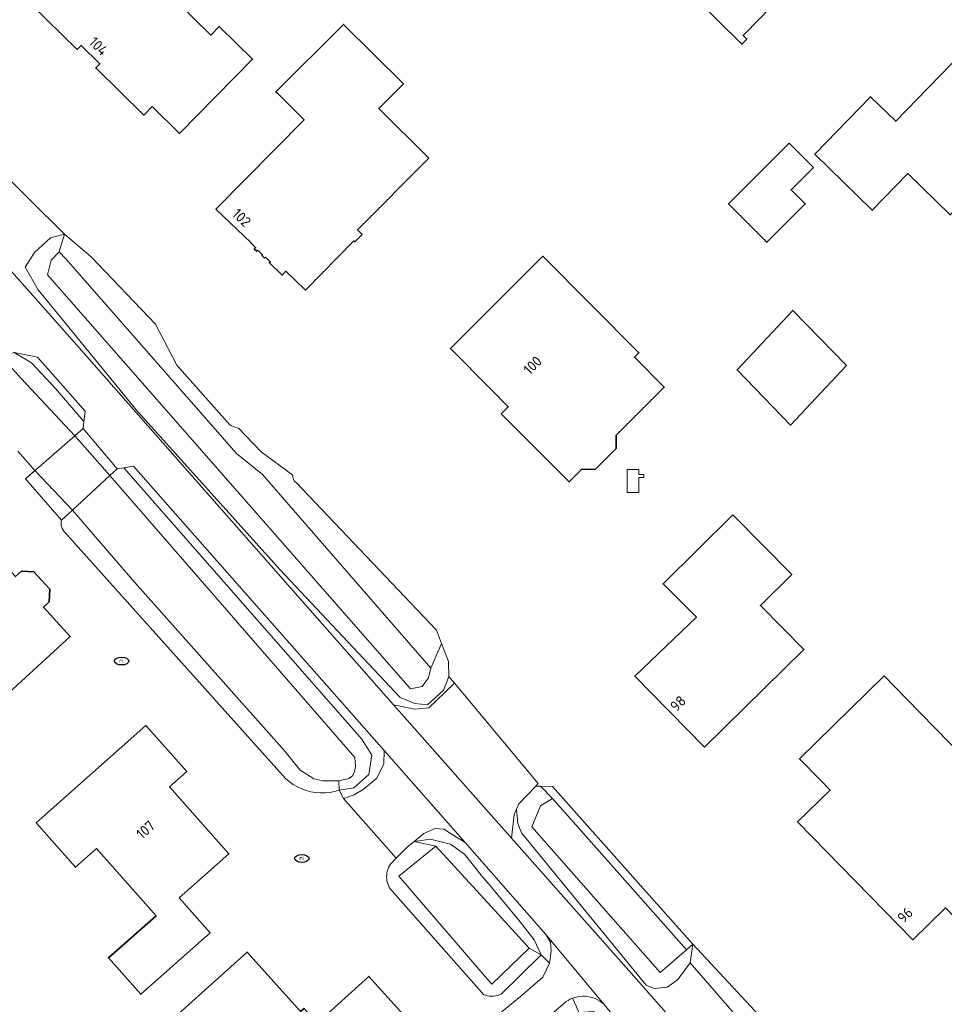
# Model space of a CAD drawing. Header units: metres. Extents: x 103671 to 105190, y 427150 to 429171.
# Tile 183 of 256: x 103959 to 104039, y 428050 to 428135. Entities that reach past the tile are written whole.
import ezdxf
from ezdxf.enums import TextEntityAlignment as Align

# ---------------------------------------------------------------- set-up
doc = ezdxf.new("R2010")
doc.units = ezdxf.units.M
for name, color, linetype, lineweight in [('B-WE-IE-MEUBILAIR-S', 253, 'Continuous', 25), ('B-WE-KL-WATER-S', 253, 'Continuous', 25), ('B-WE-KW-KUNSTWERK_DEK-GV', 253, 'Continuous', 18), ('B-WE-KW-KUNSTWERK_LANDHOOFD-GV', 253, 'Continuous', 18), ('B-WE-OG-BEBOUWING-GV', 253, 'Continuous', 35), ('B-WE-OG-BEBOUWING-T18', 7, 'Continuous', 18), ('B-WE-OG-TERREIN_BEGROEID-GV', 253, 'Continuous', 18), ('B-WE-OG-TERREIN_ERF-GV', 253, 'Continuous', 18), ('B-WE-OG-TERREIN_OEVER-GV', 253, 'Continuous', 18), ('B-WE-OG-WATER_SLOOT-GV', 253, 'Continuous', 18), ('B-WE-OG-WEG-GV', 253, 'Continuous', 18), ('B-WE-VH-GESLOTENVERHARDING_ASFALT-GV', 253, 'Continuous', 18), ('B-WE-VH-GESLOTENVERHARDING_BETON-GV', 253, 'Continuous', 18)]:
    doc.layers.add(name, color=color, linetype=linetype, lineweight=lineweight)
doc.styles.add('NLCS-ISO', font='NLCS-ISO.ttf')
doc.styles.add('NLCS-ISO-M500-T18', font='NLCS-ISO.ttf', dxfattribs={"height": 0.9})

# ---------------------------------------------------------------- blocks, each defined once
blk = doc.blocks.new('SKL-WATER_POMP-SO')
at = {"color": 0, "linetype": 'ByBlock', "lineweight": 18}
blk.add_lwpolyline([(1, 1.09), (1, 2), (-1, 2), (-1, -2), (1, -2), (1, 0.57), (1.85, 0.57), (1.85, 1.09)], close=True, dxfattribs=at)
blk = doc.blocks.new('SIE-MEUBILAIR_PUT_RIOOLPUT-SO')
blk.add_ellipse((0, 0), major_axis=(1.25, 0), ratio=0.54)
at = {"style": 'NLCS-ISO'}
blk.add_text('ri', height=0.75, dxfattribs=at).set_placement((-0.04, 0.07), align=Align.MIDDLE_CENTER)

msp = doc.modelspace()

# ---------------------------------------------------------------- linework, layer by layer
at = {"layer": 'B-WE-KW-KUNSTWERK_DEK-GV', "flags": 128}
msp.add_lwpolyline([(103967.784, 428096.557), (103964.857, 428100.039), (103964.14, 428099.411), (103959.892, 428095.696), (103962.987, 428092.139), (103963.932, 428093.01), (103967.165, 428095.986)], close=True, dxfattribs=at)
at = {"layer": 'B-WE-KW-KUNSTWERK_LANDHOOFD-GV', "flags": 128}
for points in [[(103964.857, 428100.039), (103964.14, 428099.411), (103967.165, 428095.986), (103967.784, 428096.557)], [(103960.706, 428096.408), (103959.892, 428095.696), (103962.987, 428092.139), (103963.932, 428093.01)]]:
    msp.add_lwpolyline(points, close=True, dxfattribs=at)
at = {"layer": 'B-WE-OG-BEBOUWING-GV', "flags": 128}
for points in [[(104029.454, 428141.828), (104029.762, 428141.528), (104029.974, 428141.75), (104023.826, 428147.735), (104023.62, 428147.521), (104023.928, 428147.224), (104023.105, 428146.369), (104019.693, 428142.9), (104016.996, 428145.527), (104011.949, 428140.345), (104014.766, 428137.556), (104015.936, 428138.738), (104021.484, 428133.25), (104021.597, 428133.138), (104022.016, 428133.561), (104021.703, 428133.866), (104021.833, 428134), (104028.926, 428141.286)], [(103972.756, 428136.975), (103974.575, 428138.827), (103971.864, 428141.49), (103970.045, 428139.638), (103966.698, 428142.925), (103960.411, 428136.523), (103964.33, 428132.674), (103964.68, 428133.03), (103966.291, 428131.448), (103965.941, 428131.092), (103970.086, 428127.02), (103970.81, 428127.757), (103973.163, 428125.447), (103979.444, 428131.842), (103976.582, 428134.653), (103975.864, 428133.922)], [(103980.488, 428114.713), (103980.55, 428114.777), (103980.969, 428114.374), (103980.907, 428114.309), (103982.011, 428113.248), (103982.322, 428113.572), (103984.012, 428111.948), (103988.176, 428116.192), (103988.255, 428116.113), (103988.888, 428116.752), (103988.497, 428117.14), (103994.627, 428123.32), (103990.322, 428127.59), (103992.441, 428129.726), (103987.289, 428134.836), (103981.463, 428129.015), (103981.584, 428128.899), (103983.884, 428126.63), (103976.298, 428118.924), (103979.329, 428116.011), (103979.323, 428116.005), (103979.716, 428115.627), (103979.602, 428115.508), (103979.826, 428115.293), (103979.908, 428115.378), (103980.315, 428114.987), (103980.261, 428114.931)], [(104047.914, 428127.006), (104041.47, 428133.313), (104034.842, 428126.494), (104032.686, 428128.599), (104027.882, 428123.649), (104032.823, 428118.833), (104035.901, 428121.984), (104039.549, 428118.432)], [(104027.759, 428122.514), (104025.673, 428124.599), (104020.446, 428119.371), (104023.747, 428116.071), (104027.047, 428119.372), (104025.832, 428120.586)], [(104001.896, 428112.306), (104000, 428110.419), (103996.485, 428106.922), (104000, 428103.39), (104001.477, 428101.906), (104000.872, 428101.304), (104006.716, 428095.432), (104007.807, 428096.518), (104008.946, 428096.494), (104010.775, 428098.314), (104010.756, 428099.453), (104014.91, 428103.586), (104012.342, 428106.166), (104012.732, 428106.554), (104004.464, 428114.862)], [(104030.601, 428105.461), (104025.982, 428110.208), (104021.186, 428105.079), (104025.789, 428100.327)], [(104020.806, 428092.591), (104014.814, 428086.641), (104017.68, 428083.783), (104012.388, 428078.707), (104018.381, 428072.59), (104026.944, 428080.995), (104023.19, 428084.775), (104025.898, 428087.463)], [(103951.695, 428085.965), (103947.125, 428081.781), (103951.303, 428077.219), (103953.133, 428078.895), (103956.368, 428075.362), (103963.749, 428082.12), (103961.432, 428084.652), (103961.941, 428085.117), (103961.988, 428086.191), (103960.616, 428087.69), (103959.542, 428087.737), (103959.034, 428087.271), (103958.367, 428087.999), (103953.724, 428083.749)], [(104040.99, 428056.837), (104048.274, 428063.968), (104035.733, 428076.779), (104033.838, 428078.716), (104026.554, 428071.586), (104028.388, 428069.711), (104029.199, 428068.884), (104026.4, 428066.144), (104036.333, 428055.997), (104039.131, 428058.737)], [(103973.14, 428059.601), (103977.419, 428063.397), (103972.297, 428069.172), (103973.781, 428070.488), (103970.255, 428074.44), (103960.812, 428066.065), (103964.199, 428062.246), (103966.011, 428063.853), (103971.137, 428058.073), (103967.036, 428054.437), (103969.814, 428051.305), (103975.794, 428056.609)], [(103984.575, 428040.531), (103993.283, 428048.616), (103989.475, 428052.848), (103985.007, 428048.828), (103983.882, 428050.078), (103983.587, 428049.812), (103978.98, 428054.932), (103972.019, 428048.669), (103977.444, 428042.633), (103980.342, 428045.24)]]:
    msp.add_lwpolyline(points, close=True, dxfattribs=at)
at = {"layer": 'B-WE-OG-TERREIN_BEGROEID-GV', "flags": 128}
msp.add_lwpolyline([(104017.374, 428055.631), (104017.13, 428054.021), (104028.105, 428041.386), (104029.278, 428041.517), (104029.584, 428041.456), (104030.776, 428041.219)], close=True, dxfattribs=at)
at = {"layer": 'B-WE-OG-TERREIN_ERF-GV', "flags": 128}
for points in [[(104029.762, 428141.528), (104029.454, 428141.828), (104028.926, 428141.286), (104021.833, 428134), (104021.703, 428133.866), (104022.016, 428133.561), (104021.597, 428133.138), (104021.484, 428133.25), (104015.936, 428138.738), (104014.766, 428137.556), (104011.949, 428140.345), (104016.996, 428145.527), (104019.693, 428142.9), (104023.105, 428146.369), (104023.928, 428147.224), (104023.62, 428147.521), (104023.826, 428147.735), (104029.974, 428141.75)], [(103974.575, 428138.827), (103972.756, 428136.975), (103975.864, 428133.922), (103976.582, 428134.653), (103979.444, 428131.842), (103973.163, 428125.447), (103970.81, 428127.757), (103970.086, 428127.02), (103965.941, 428131.092), (103966.291, 428131.448), (103964.68, 428133.03), (103964.33, 428132.674), (103960.411, 428136.523), (103966.698, 428142.925), (103970.045, 428139.638), (103971.864, 428141.49)], [(103980.55, 428114.777), (103980.488, 428114.713), (103980.261, 428114.931), (103980.315, 428114.987), (103979.908, 428115.378), (103979.826, 428115.293), (103979.602, 428115.508), (103979.716, 428115.627), (103979.323, 428116.005), (103979.329, 428116.011), (103976.298, 428118.924), (103983.884, 428126.63), (103981.584, 428128.899), (103981.463, 428129.015), (103987.289, 428134.836), (103992.441, 428129.726), (103990.322, 428127.59), (103994.627, 428123.32), (103988.497, 428117.14), (103988.888, 428116.752), (103988.255, 428116.113), (103988.176, 428116.192), (103984.012, 428111.948), (103982.322, 428113.572), (103982.011, 428113.248), (103980.907, 428114.309), (103980.969, 428114.374)], [(104041.47, 428133.313), (104047.914, 428127.006), (104039.549, 428118.432), (104035.901, 428121.984), (104032.823, 428118.833), (104027.882, 428123.649), (104032.686, 428128.599), (104034.842, 428126.494)], [(104025.673, 428124.599), (104027.759, 428122.514), (104025.832, 428120.586), (104027.047, 428119.372), (104023.747, 428116.071), (104020.446, 428119.371)], [(103996.485, 428106.922), (104000, 428110.419), (104001.896, 428112.306), (104004.464, 428114.862), (104012.732, 428106.554), (104012.342, 428106.166), (104014.91, 428103.586), (104010.756, 428099.453), (104010.775, 428098.314), (104008.946, 428096.494), (104007.807, 428096.518), (104006.716, 428095.432), (104000.872, 428101.304), (104001.477, 428101.906), (104000, 428103.39)], [(104030.601, 428105.461), (104025.789, 428100.327), (104021.186, 428105.079), (104025.982, 428110.208)], [(104014.814, 428086.641), (104020.806, 428092.591), (104025.898, 428087.463), (104023.19, 428084.775), (104026.944, 428080.995), (104018.381, 428072.59), (104012.388, 428078.707), (104017.68, 428083.783)], [(103951.695, 428085.965), (103953.724, 428083.749), (103958.367, 428087.999), (103959.034, 428087.271), (103959.542, 428087.737), (103960.616, 428087.69), (103961.988, 428086.191), (103961.941, 428085.117), (103961.432, 428084.652), (103963.749, 428082.12), (103956.368, 428075.362), (103953.133, 428078.895), (103951.303, 428077.219), (103947.125, 428081.781)], [(104048.274, 428063.968), (104040.99, 428056.837), (104039.131, 428058.737), (104036.333, 428055.997), (104026.4, 428066.144), (104029.199, 428068.884), (104028.388, 428069.711), (104026.554, 428071.586), (104033.838, 428078.716), (104035.733, 428076.779)], [(103973.14, 428059.601), (103975.794, 428056.609), (103969.814, 428051.305), (103967.036, 428054.437), (103971.137, 428058.073), (103966.011, 428063.853), (103964.199, 428062.246), (103960.812, 428066.065), (103970.255, 428074.44), (103973.781, 428070.488), (103972.297, 428069.172), (103977.419, 428063.397)], [(103993.283, 428048.616), (103995.925, 428045.68), (103991.242, 428041.466), (103993.302, 428039.176), (103989.147, 428035.437), (103984.575, 428040.531), (103980.342, 428045.24), (103977.444, 428042.633), (103972.019, 428048.669), (103978.98, 428054.932), (103983.587, 428049.812), (103983.882, 428050.078), (103985.007, 428048.828), (103989.475, 428052.848)]]:
    msp.add_lwpolyline(points, close=True, dxfattribs=at)
for points in [[(103957.146, 428122.809), (103963.251, 428116.781), (103965.554, 428114.819), (103971.087, 428109.026), (103972.922, 428105.487), (103977.492, 428100.334), (103977.629, 428100.257), (103977.772, 428100.192), (103977.92, 428100.139), (103978.071, 428100.099), (103978.226, 428100.071), (103980.2, 428098.021), (103982.93, 428096.007), (103982.924, 428095.952), (103982.922, 428095.896), (103982.925, 428095.84), (103982.933, 428095.785), (103982.945, 428095.731), (103982.962, 428095.678), (103982.984, 428095.626), (103983.01, 428095.577), (103983.04, 428095.53), (103983.073, 428095.485), (103983.111, 428095.444), (103983.152, 428095.406), (103983.195, 428095.372), (103995.304, 428082.663), (103995.712, 428081.519), (103996.326, 428079.972), (103996.361, 428078.676), (103996.842, 428078.098), (104004.042, 428069.445), (104003.841, 428069.235), (104004.253, 428069.228), (104005.273, 428069.211), (104012.901, 428060.651), (104017.374, 428055.631), (104030.776, 428041.219)], [(104000, 428049.056), (104002.531, 428051.111), (104004.462, 428052.764), (104005.038, 428053.977), (104004.296, 428054.711), (104000.863, 428051.306), (104000.705, 428051.245), (104000.542, 428051.198), (104000.375, 428051.164), (104000.207, 428051.146), (104000.037, 428051.141), (103999.867, 428051.151), (103999.699, 428051.175), (103999.534, 428051.214), (103999.373, 428051.266), (103991.346, 428060.321), (103991.257, 428060.46), (103991.181, 428060.607), (103991.117, 428060.759), (103991.066, 428060.916), (103991.029, 428061.077), (103991.005, 428061.24), (103990.996, 428061.405), (103991.001, 428061.57), (103991.02, 428061.735), (103991.053, 428061.896), (103991.1, 428062.055), (103991.16, 428062.209), (103991.233, 428062.357), (103991.319, 428062.498), (103991.826, 428063.018), (103987.294, 428068.163), (103986.918, 428068.872), (103986.52, 428068.76), (103986.113, 428068.684), (103985.702, 428068.645), (103985.288, 428068.642), (103984.876, 428068.676), (103984.469, 428068.747), (103984.069, 428068.854), (103983.681, 428068.996), (103983.307, 428069.171), (103982.949, 428069.38), (103982.612, 428069.619), (103982.298, 428069.888), (103963.207, 428091.191), (103963.15, 428091.263), (103963.101, 428091.341), (103963.058, 428091.422), (103963.022, 428091.506), (103962.994, 428091.594), (103962.973, 428091.683), (103962.96, 428091.774), (103962.955, 428091.866), (103962.958, 428091.958), (103962.968, 428092.049), (103962.987, 428092.139), (103959.892, 428095.696), (103960.706, 428096.408), (103959.221, 428098.083)], [(104007.355, 428050.21), (104007.019, 428050.967), (104006.816, 428050.88), (104006.62, 428050.776), (104006.435, 428050.657), (104003.487, 428048.11)]]:
    msp.add_lwpolyline(points, dxfattribs=at)
at = {"layer": 'B-WE-OG-TERREIN_OEVER-GV', "flags": 128}
for points in [[(103961.774, 428113.254), (103962.114, 428114.541), (103962.8, 428115.235), (103963.251, 428116.781), (103962.044, 428116.459), (103960.68, 428115.202), (103959.875, 428113.925), (103960.989, 428111.966), (103969.459, 428101.598), (103981.795, 428087.898), (103992.162, 428076.867), (103993.419, 428076.335), (103994.519, 428076.236), (103995.896, 428077.499), (103996.361, 428078.676), (103996.326, 428079.972), (103995.712, 428081.519), (103994.799, 428079.378), (103994.607, 428078.556), (103994.057, 428077.814), (103993.067, 428077.615)], [(103963.251, 428116.781), (103962.8, 428115.235), (103963.378, 428114.632), (103978.077, 428097.889), (103980.318, 428096.074), (103994.799, 428079.378), (103995.712, 428081.519), (103995.304, 428082.663), (103983.195, 428095.372), (103983.152, 428095.406), (103983.111, 428095.444), (103983.073, 428095.485), (103983.04, 428095.53), (103983.01, 428095.577), (103982.984, 428095.626), (103982.962, 428095.678), (103982.945, 428095.731), (103982.933, 428095.785), (103982.925, 428095.84), (103982.922, 428095.896), (103982.924, 428095.952), (103982.93, 428096.007), (103980.2, 428098.021), (103978.226, 428100.071), (103978.071, 428100.099), (103977.92, 428100.139), (103977.772, 428100.192), (103977.629, 428100.257), (103977.492, 428100.334), (103972.922, 428105.487), (103971.087, 428109.026), (103965.554, 428114.819)], [(103958.909, 428106.587), (103958.034, 428106.311), (103957.301, 428106.08), (103958.584, 428105.399), (103959.515, 428104.338), (103964.14, 428099.411), (103964.857, 428100.039), (103964.928, 428100.627), (103962.47, 428103.483), (103960.416, 428105.692)], [(103968.356, 428096.654), (103967.784, 428096.557), (103967.165, 428095.986), (103988.261, 428071.693), (103988.318, 428070.886), (103988.23, 428070.496), (103988.076, 428070.156), (103987.766, 428069.881), (103986.869, 428069.693), (103986.918, 428068.872), (103988.159, 428069.088), (103989.454, 428070.221), (103989.71, 428071.893), (103988.851, 428073.279)], [(103963.932, 428093.01), (103962.987, 428092.139), (103962.968, 428092.049), (103962.958, 428091.958), (103962.955, 428091.866), (103962.96, 428091.774), (103962.973, 428091.683), (103962.994, 428091.594), (103963.022, 428091.506), (103963.058, 428091.422), (103963.101, 428091.341), (103963.15, 428091.263), (103963.207, 428091.191), (103982.298, 428069.888), (103982.612, 428069.619), (103982.949, 428069.38), (103983.307, 428069.171), (103983.681, 428068.996), (103984.069, 428068.854), (103984.469, 428068.747), (103984.876, 428068.676), (103985.288, 428068.642), (103985.702, 428068.645), (103986.113, 428068.684), (103986.52, 428068.76), (103986.918, 428068.872), (103986.869, 428069.693), (103985.503, 428069.696), (103984.734, 428069.873), (103983.558, 428070.594), (103982.22, 428072.25), (103969.076, 428087.016)], [(104005.279, 428068.174), (104004.253, 428069.228), (104003.841, 428069.235), (104002.385, 428067.716), (104002.177, 428067.246), (104002.298, 428065.999), (104002.624, 428065.209), (104013.346, 428052.096), (104014.052, 428051.816), (104015.19, 428051.906), (104016.089, 428052.58), (104017.13, 428054.021), (104017.374, 428055.631), (104016.833, 428055.127), (104014.57, 428053.167), (104003.511, 428065.734), (104003.835, 428066.556), (104004.252, 428067.53)], [(104012.901, 428060.651), (104005.273, 428069.211), (104004.253, 428069.228), (104005.279, 428068.174), (104012.627, 428059.877), (104016.833, 428055.127), (104017.374, 428055.631)], [(104004.296, 428054.711), (104003.288, 428055.27), (104000.06, 428052.163), (104000, 428052.233), (103992.052, 428061.473), (103995.244, 428064.062), (103993.368, 428064.472), (103992.769, 428063.986), (103991.826, 428063.018), (103991.319, 428062.498), (103991.233, 428062.357), (103991.16, 428062.209), (103991.1, 428062.055), (103991.053, 428061.896), (103991.02, 428061.735), (103991.001, 428061.57), (103990.996, 428061.405), (103991.005, 428061.24), (103991.029, 428061.077), (103991.066, 428060.916), (103991.117, 428060.759), (103991.181, 428060.607), (103991.257, 428060.46), (103991.346, 428060.321), (103999.373, 428051.266), (103999.534, 428051.214), (103999.699, 428051.175), (103999.867, 428051.151), (104000.037, 428051.141), (104000.207, 428051.146), (104000.375, 428051.164), (104000.542, 428051.198), (104000.705, 428051.245), (104000.863, 428051.306)], [(104000, 428060.55), (103999.269, 428061.426), (103997.692, 428063.366), (103996.511, 428064.225), (103994.774, 428064.668), (103993.368, 428064.472), (103995.244, 428064.062), (104000, 428058.864), (104003.288, 428055.27), (104004.296, 428054.711), (104003.706, 428055.99), (104002.512, 428057.539)]]:
    msp.add_lwpolyline(points, close=True, dxfattribs=at)
at = {"layer": 'B-WE-OG-WATER_SLOOT-GV', "flags": 128}
for points in [[(103963.378, 428114.632), (103962.8, 428115.235), (103962.114, 428114.541), (103961.774, 428113.254), (103993.067, 428077.615), (103994.057, 428077.814), (103994.607, 428078.556), (103994.799, 428079.378), (103980.318, 428096.074), (103978.077, 428097.889)], [(104005.279, 428068.174), (104004.252, 428067.53), (104003.835, 428066.556), (104003.511, 428065.734), (104014.57, 428053.167), (104016.833, 428055.127), (104012.627, 428059.877)], [(104000, 428058.864), (103995.244, 428064.062), (103992.052, 428061.473), (104000, 428052.233), (104000.06, 428052.163), (104003.288, 428055.27)]]:
    msp.add_lwpolyline(points, close=True, dxfattribs=at)
msp.add_lwpolyline([(103959.221, 428098.083), (103960.706, 428096.408), (103963.932, 428093.01), (103969.076, 428087.016), (103982.22, 428072.25), (103983.558, 428070.594), (103984.734, 428069.873), (103985.503, 428069.696), (103986.869, 428069.693), (103987.766, 428069.881), (103988.076, 428070.156), (103988.23, 428070.496), (103988.318, 428070.886), (103988.261, 428071.693), (103967.165, 428095.986), (103964.14, 428099.411), (103959.515, 428104.338), (103958.584, 428105.399)], dxfattribs=at)
at = {"layer": 'B-WE-OG-WEG-GV', "flags": 128}
msp.add_lwpolyline([(103944.508, 428129.475), (103963.471, 428108.163), (103990.32, 428077.657), (103991.588, 428076.226), (103993.421, 428075.87), (103994.632, 428075.963), (103996.053, 428077.336), (103996.842, 428078.098), (103996.361, 428078.676), (103995.896, 428077.499), (103994.519, 428076.236), (103993.419, 428076.335), (103992.162, 428076.867), (103981.795, 428087.898), (103969.459, 428101.598), (103960.989, 428111.966), (103959.875, 428113.925), (103960.68, 428115.202), (103962.044, 428116.459), (103963.251, 428116.781), (103957.146, 428122.809)], dxfattribs=at)
for points in [[(103960.925, 428106.174), (103958.909, 428106.587), (103960.416, 428105.692), (103962.47, 428103.483), (103964.928, 428100.627), (103965.036, 428101.513)], [(103975.547, 428089.595), (103969.194, 428096.797), (103968.356, 428096.654), (103988.851, 428073.279), (103989.71, 428071.893), (103989.454, 428070.221), (103988.159, 428069.088), (103986.918, 428068.872), (103987.294, 428068.163), (103988.205, 428068.494), (103988.974, 428068.941), (103990.159, 428069.911), (103990.757, 428071.161), (103990.778, 428072.302)], [(104017.13, 428054.021), (104016.089, 428052.58), (104015.19, 428051.906), (104014.052, 428051.816), (104013.346, 428052.096), (104002.624, 428065.209), (104002.298, 428065.999), (104002.177, 428067.246), (104001.978, 428066.796), (104001.761, 428064.735), (104011.845, 428053.343), (104026.681, 428036.547), (104025.964, 428038.381), (104026.684, 428040.133), (104028.105, 428041.386)], [(104000, 428061.831), (103997.771, 428064.362), (103996.693, 428065.03), (103995.928, 428065.535), (103995.174, 428065.575), (103994.2, 428065.147), (103993.368, 428064.472), (103994.774, 428064.668), (103996.511, 428064.225), (103997.692, 428063.366), (103999.269, 428061.426), (104000, 428060.55), (104002.512, 428057.539), (104003.706, 428055.99), (104004.296, 428054.711), (104005.038, 428053.977), (104005.179, 428055.007), (104005.098, 428055.785), (104004.71, 428056.454)], [(104009.701, 428050.453), (104009.532, 428050.595), (104009.351, 428050.722), (104009.16, 428050.834), (104008.96, 428050.928), (104008.753, 428051.006), (104008.541, 428051.066), (104008.324, 428051.107), (104008.104, 428051.13), (104007.883, 428051.135), (104007.662, 428051.12), (104007.444, 428051.087), (104007.229, 428051.036), (104007.019, 428050.967), (104007.355, 428050.21), (104007.538, 428049.724), (104008.805, 428049.824), (104009.843, 428049.207), (104011.654, 428047.238), (104012.958, 428045.645), (104013.268, 428044.375), (104013.359, 428044.563), (104013.562, 428045.822)]]:
    msp.add_lwpolyline(points, close=True, dxfattribs=at)
at = {"layer": 'B-WE-VH-GESLOTENVERHARDING_ASFALT-GV', "flags": 128}
for points in [[(104026.681, 428036.547), (104011.845, 428053.343), (104001.761, 428064.735), (103992.075, 428075.676), (103991.588, 428076.226), (103990.32, 428077.657), (103963.471, 428108.163), (103944.508, 428129.475), (103942.318, 428131.796), (103940.114, 428134.345), (103937.3, 428137.599)], [(103958.909, 428106.587), (103960.925, 428106.174), (103965.036, 428101.513), (103964.928, 428100.627), (103964.857, 428100.039), (103967.784, 428096.557), (103968.356, 428096.654), (103969.194, 428096.797), (103975.547, 428089.595), (103990.778, 428072.302), (103997.771, 428064.362), (104000, 428061.831), (104004.71, 428056.454), (104009.701, 428050.453), (104013.562, 428045.822)], [(104003.487, 428048.11), (104006.435, 428050.657), (104006.62, 428050.776), (104006.816, 428050.88), (104007.019, 428050.967), (104007.229, 428051.036), (104007.444, 428051.087), (104007.662, 428051.12), (104007.883, 428051.135), (104008.104, 428051.13), (104008.324, 428051.107), (104008.541, 428051.066), (104008.753, 428051.006), (104008.96, 428050.928), (104009.16, 428050.834), (104009.351, 428050.722), (104009.532, 428050.595), (104009.701, 428050.453), (104004.71, 428056.454), (104005.098, 428055.785), (104005.179, 428055.007), (104005.038, 428053.977), (104004.462, 428052.764), (104002.531, 428051.111), (104000, 428049.056)]]:
    msp.add_lwpolyline(points, dxfattribs=at)
for points in [[(103996.842, 428078.098), (103996.053, 428077.336), (103994.632, 428075.963), (103993.421, 428075.87), (103991.588, 428076.226), (103992.075, 428075.676), (104001.761, 428064.735), (104001.978, 428066.796), (104002.177, 428067.246), (104002.385, 428067.716), (104003.841, 428069.235), (104004.042, 428069.445)], [(103990.778, 428072.302), (103990.757, 428071.161), (103990.159, 428069.911), (103988.974, 428068.941), (103988.205, 428068.494), (103987.294, 428068.163), (103991.826, 428063.018), (103992.769, 428063.986), (103993.368, 428064.472), (103994.2, 428065.147), (103995.174, 428065.575), (103995.928, 428065.535), (103996.693, 428065.03), (103997.771, 428064.362)]]:
    msp.add_lwpolyline(points, close=True, dxfattribs=at)
at = {"layer": 'B-WE-VH-GESLOTENVERHARDING_BETON-GV', "flags": 128}
msp.add_lwpolyline([(103967.784, 428096.557), (103964.857, 428100.039), (103964.14, 428099.411), (103959.892, 428095.696), (103962.987, 428092.139), (103963.932, 428093.01), (103967.165, 428095.986)], close=True, dxfattribs=at)

# ---------------------------------------------------------------- block references
at = {"layer": 'B-WE-IE-MEUBILAIR-S', "xscale": 0.5, "yscale": 0.5, "zscale": 0.5}
for p in [(103968.173, 428080.002), (103983.692, 428063.003)]:
    msp.add_blockref('SIE-MEUBILAIR_PUT_RIOOLPUT-SO', p, dxfattribs=at)
at = {"layer": 'B-WE-KL-WATER-S', "xscale": 0.5, "yscale": 0.5, "zscale": 0.5}
msp.add_blockref('SKL-WATER_POMP-SO', (104012.226, 428095.513), dxfattribs=at)

# ---------------------------------------------------------------- texts
at = {"layer": 'B-WE-OG-BEBOUWING-T18', "style": 'NLCS-ISO-M500-T18'}
for s, rotation, p in [('104', 315.5, (103966.186, 428132.953)), ('102', 316.1, (103978.507, 428118.189)), ('100', 44.9, (104003.569, 428105.474)), ('98', 44.4, (104016.099, 428076.348)), ('107', 41.6, (103970.233, 428065.471)), ('96', 44.4, (104035.648, 428058.126))]:
    msp.add_text(s, height=0.9, rotation=rotation, dxfattribs=at).set_placement(p, align=Align.MIDDLE)

doc.saveas('drawing.dxf')
